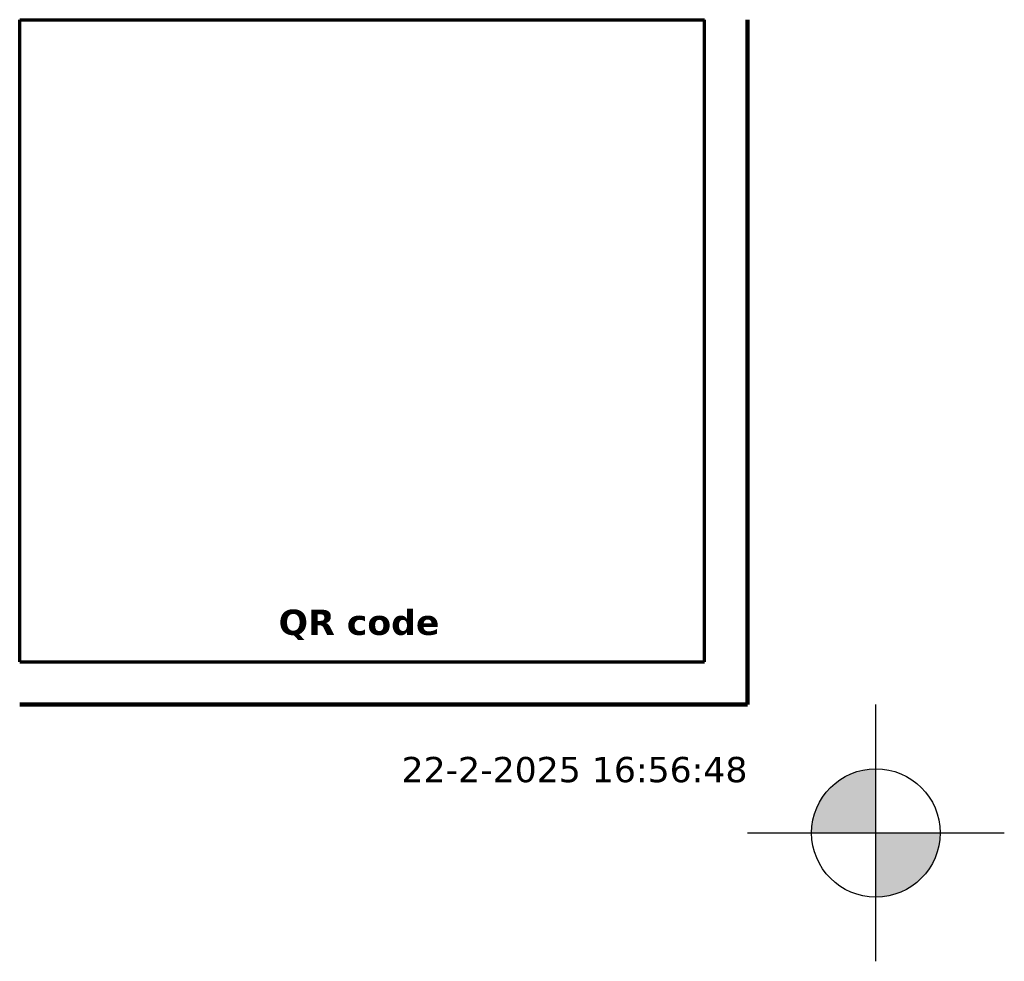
# Model space of a CAD drawing. Header units: millimetres. Extents: x -200 to 7, y -7 to 287.
# Tile 67 of 69: x -50 to 7, y -7 to 47. Entities that reach past the tile are written whole.
import ezdxf
from ezdxf.enums import TextEntityAlignment as Align

# ---------------------------------------------------------------- set-up
doc = ezdxf.new("R2010")
doc.units = ezdxf.units.MM
doc.layers.add('--.--_-_hulplijn', color=7, linetype='Continuous', plot=False)
doc.layers.add('--.--_-_invoegpunt', color=7, linetype='Continuous', plot=False)
doc.layers.add('--.--_L_titelblok', color=7, linetype='Continuous')
doc.layers.add('--.--_T_titelblok', color=6, linetype='Continuous')
doc.styles.add('Verdana', font='verdana.ttf', dxfattribs={"height": 1.475})
doc.styles.add('Verdana_B', font='verdanab.ttf', dxfattribs={"height": 1.475})

msp = doc.modelspace()

# ---------------------------------------------------------------- hatches: boundary and pattern name
at = {"layer": '--.--_-_invoegpunt'}
h = msp.add_hatch(color=256, dxfattribs=at)
h.paths.add_polyline_path([(-3.75, 0), (0, 0), (0, 3.75, 0.414214)])
h.paths.add_polyline_path([(0, -3.75, 0.414214), (3.75, 0), (0, 0)])

# ---------------------------------------------------------------- linework, layer by layer
at = {"layer": '--.--_-_hulplijn', "lineweight": 120}
for p, q in [((-7.5, 7.5), (-7.5, 47.5)), ((-50, 7.5), (-7.5, 7.5))]:
    msp.add_line(p, q, dxfattribs=at)
at = {"layer": '--.--_-_invoegpunt'}
for p, q in [((0, -7.5), (0, 7.5)), ((-7.5, 0), (7.5, 0))]:
    msp.add_line(p, q, dxfattribs=at)
msp.add_circle((0, 0), 3.75, dxfattribs=at)
at = {"layer": '--.--_L_titelblok', "lineweight": 70}
for p, q in [((-50, 47.5), (-10, 47.5)), ((-50, 10), (-50, 47.5)), ((-10, 10), (-10, 47.5)), ((-50, 10), (-10, 10))]:
    msp.add_line(p, q, dxfattribs=at)

# ---------------------------------------------------------------- texts
at = {"layer": '--.--_T_titelblok', "style": 'Verdana'}
msp.add_text('22-2-2025 16:56:48', height=1.475, dxfattribs=at).set_placement((-7.5, 3.7), align=Align.MIDDLE_RIGHT)
at = {"layer": '--.--_T_titelblok', "color": 7, "insert": (-34.88, 13.041), "char_height": 1.475, "width": 11.78481, "attachment_point": 1, "style": 'Verdana_B'}
msp.add_mtext('QR code', dxfattribs=at)

doc.saveas('drawing.dxf')
